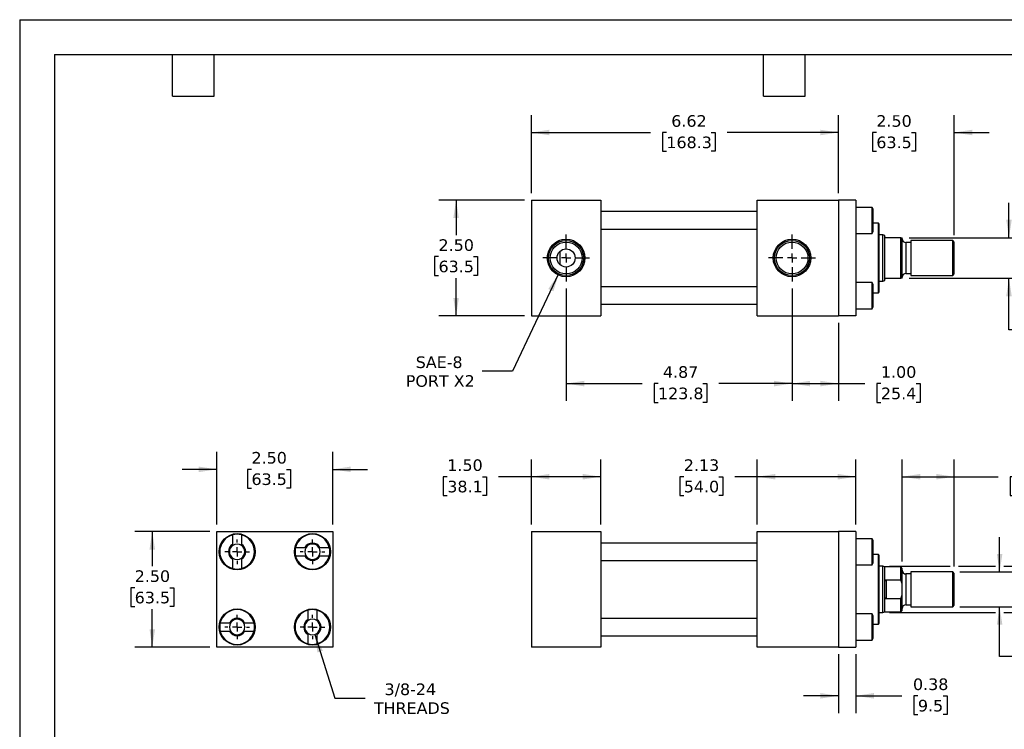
# Model space of a CAD drawing. Header units: inches. Extents: x 0 to 33, y 0 to 25.5.
# Tile 2 of 3: x 0 to 21.2, y 10.2 to 25.5. Entities that reach past the tile are written whole.
import ezdxf

# ---------------------------------------------------------------- set-up
doc = ezdxf.new("R2010")
doc.units = ezdxf.units.IN
doc.header["$LTSCALE"] = 3
doc.header["$MEASUREMENT"] = 0
doc.linetypes.add('SLD-Center', pattern=[0.75, 0.6, -0.05, 0.05, -0.05])
doc.linetypes.add('SLD-Solid', pattern=[0])
doc.layers.add('CENTER', color=40, linetype='SLD-Center')
doc.layers.add('DIMENSIONS', color=140, linetype='SLD-Solid', lineweight=25)
doc.layers.add('TEXT', color=140, linetype='SLD-Solid', lineweight=25)
doc.styles.add('SLDTEXTSTYLE0', font='VERDANA.TTF')
doc.dimstyles.new('SLDDIMSTYLE0', dxfattribs={"dimtxt": 0.254883, "dimasz": 0.39, "dimexe": 0, "dimexo": 0.0625, "dimgap": 0.063721, "dimtad": 0, "dimtih": 1, "dimtoh": 1, "dimrnd": 1e-09, "dimzin": 4, "dimdsep": 46, "dimtxsty": 'SLDTEXTSTYLE0', "dimsah": 1, "dimcen": 0.09, "dimadec": 0, "dimazin": 1, "dimtfac": 1, "dimtofl": 0, "dimtmove": 0, "dimatfit": 3, "dimfxl": 0, "dimfrac": 2, "dimtolj": 1, "dimtzin": 12, "dimarcsym": 0})
doc.dimstyles.new('SLDDIMSTYLE1', dxfattribs={"dimtxt": 0.254883, "dimasz": 0.39, "dimexe": 0, "dimexo": 0.0625, "dimgap": 0.063721, "dimtad": 0, "dimtih": 1, "dimtoh": 1, "dimrnd": 1e-09, "dimzin": 12, "dimdsep": 46, "dimtxsty": 'SLDTEXTSTYLE0', "dimsah": 1, "dimcen": 0.09, "dimadec": 0, "dimazin": 3, "dimtfac": 1, "dimtofl": 0, "dimtmove": 0, "dimatfit": 3, "dimfxl": 0, "dimfrac": 2, "dimtolj": 1, "dimtzin": 12, "dimarcsym": 0})
doc.dimstyles.new('SLDDIMSTYLE2', dxfattribs={"dimtxt": 0.254883, "dimasz": 0.39, "dimexe": 0, "dimexo": 0.0625, "dimgap": 0.063721, "dimtad": 0, "dimtih": 1, "dimtoh": 1, "dimrnd": 1e-09, "dimzin": 12, "dimdsep": 46, "dimtxsty": 'SLDTEXTSTYLE0', "dimsah": 1, "dimcen": 0.09, "dimadec": 0, "dimazin": 3, "dimtfac": 1, "dimtmove": 0, "dimatfit": 0, "dimfxl": 0, "dimfrac": 2, "dimtolj": 1, "dimtzin": 12, "dimarcsym": 0})
doc.dimstyles.new('SLDDIMSTYLE3', dxfattribs={"dimtxt": 0.254883, "dimasz": 0.39, "dimexe": 0, "dimexo": 0.0625, "dimgap": 0.063721, "dimtad": 0, "dimtih": 1, "dimtoh": 1, "dimrnd": 1e-09, "dimdsep": 46, "dimtxsty": 'SLDTEXTSTYLE0', "dimsah": 1, "dimcen": 0.09, "dimadec": 0, "dimazin": 2, "dimtfac": 1, "dimtmove": 0, "dimatfit": 0, "dimfxl": 0, "dimfrac": 2, "dimtolj": 1, "dimtzin": 12, "dimarcsym": 0})
doc.dimstyles.new('SLDDIMSTYLE4', dxfattribs={"dimtxt": 0.254883, "dimasz": 0.39, "dimexe": 0, "dimexo": 0.0625, "dimgap": 0.063721, "dimtad": 0, "dimtih": 1, "dimtoh": 1, "dimrnd": 1e-09, "dimzin": 4, "dimdsep": 46, "dimtxsty": 'SLDTEXTSTYLE0', "dimsah": 1, "dimcen": 0.09, "dimadec": 0, "dimazin": 1, "dimtfac": 1, "dimtmove": 0, "dimatfit": 0, "dimfxl": 0, "dimfrac": 2, "dimtolj": 1, "dimtzin": 12, "dimarcsym": 0})
doc.dimstyles.new('SLDDIMSTYLE5', dxfattribs={"dimtxt": 0.254883, "dimasz": 0.39, "dimexe": 0, "dimexo": 0.0625, "dimgap": 0.063721, "dimtad": 0, "dimtih": 1, "dimtoh": 1, "dimrnd": 1e-09, "dimzin": 12, "dimdsep": 46, "dimtxsty": 'SLDTEXTSTYLE0', "dimsah": 1, "dimcen": 0, "dimadec": 0, "dimazin": 3, "dimtfac": 1, "dimtofl": 0, "dimtmove": 0, "dimatfit": 3, "dimfxl": 0, "dimfrac": 2, "dimtolj": 1, "dimtzin": 12, "dimarcsym": 0})
doc.dimstyles.new('SLDDIMSTYLE6', dxfattribs={"dimtxt": 0.254883, "dimasz": 0.39, "dimexe": 0, "dimexo": 0.0625, "dimgap": 0.063721, "dimtad": 0, "dimtih": 1, "dimtoh": 1, "dimrnd": 1e-09, "dimzin": 12, "dimdsep": 46, "dimtxsty": 'SLDTEXTSTYLE0', "dimsah": 1, "dimcen": 0, "dimadec": 0, "dimazin": 3, "dimtfac": 1, "dimtofl": 0, "dimtmove": 0, "dimatfit": 3, "dimfxl": 0, "dimfrac": 2, "dimtolj": 1, "dimtzin": 12, "dimarcsym": 0})

# ---------------------------------------------------------------- blocks, each defined once
blk = doc.blocks.new('_D')
at = {"layer": 'DIMENSIONS'}
for p, q in [((11.041, 14.607), (11.041, 16.013)), ((12.541, 14.607), (12.541, 16.013)), ((9.227, 15.638), (9.141, 15.638)), ((9.141, 15.638), (9.141, 15.233)), ((9.984, 15.638), (10.07, 15.638)), ((10.07, 15.638), (10.07, 15.233)), ((11.041, 15.638), (10.329, 15.638)), ((12.541, 15.638), (11.041, 15.638)), ((9.141, 15.233), (9.227, 15.233)), ((10.07, 15.233), (9.984, 15.233))]:
    blk.add_line(p, q, dxfattribs=at)
for points in [[(11.041, 15.638), (11.431, 15.578), (11.431, 15.698)], [(12.541, 15.638), (12.151, 15.698), (12.151, 15.578)]]:
    blk.add_solid(points, dxfattribs=at)
at = {"layer": 'DIMENSIONS', "char_height": 0.25, "attachment_point": 1, "style": 'SLDTEXTSTYLE0'}
for s, insert in [('1.50', (9.227, 16.013)), ('38.1', (9.227, 15.551))]:
    blk.add_mtext(s, dxfattribs=dict(at, insert=insert))
blk = doc.blocks.new('_D_1')
at = {"layer": 'DIMENSIONS'}
for p, q in [((15.916, 14.607), (15.916, 16.013)), ((18.041, 14.607), (18.041, 16.013)), ((14.33, 15.638), (14.244, 15.638)), ((14.244, 15.638), (14.244, 15.233)), ((15.087, 15.638), (15.173, 15.638)), ((15.173, 15.638), (15.173, 15.233)), ((15.916, 15.638), (15.432, 15.638)), ((18.041, 15.638), (15.916, 15.638)), ((14.244, 15.233), (14.33, 15.233)), ((15.173, 15.233), (15.087, 15.233))]:
    blk.add_line(p, q, dxfattribs=at)
for points in [[(15.916, 15.638), (16.306, 15.578), (16.306, 15.698)], [(18.041, 15.638), (17.651, 15.698), (17.651, 15.578)]]:
    blk.add_solid(points, dxfattribs=at)
at = {"layer": 'DIMENSIONS', "char_height": 0.25, "attachment_point": 1, "style": 'SLDTEXTSTYLE0'}
for s, insert in [('2.13', (14.33, 16.013)), ('54.0', (14.33, 15.551))]:
    blk.add_mtext(s, dxfattribs=dict(at, insert=insert))
blk = doc.blocks.new('_D_2')
at = {"layer": 'DIMENSIONS'}
for p, q in [((19.041, 13.81), (19.041, 16.013)), ((20.166, 13.701), (20.166, 16.013)), ((19.041, 15.638), (20.166, 15.638)), ((20.166, 15.638), (21.11, 15.638)), ((21.456, 15.638), (21.37, 15.638)), ((21.37, 15.638), (21.37, 15.233)), ((22.213, 15.638), (22.299, 15.638)), ((22.299, 15.638), (22.299, 15.233)), ((21.37, 15.233), (21.456, 15.233)), ((22.299, 15.233), (22.213, 15.233))]:
    blk.add_line(p, q, dxfattribs=at)
for points in [[(19.041, 15.638), (19.431, 15.578), (19.431, 15.698)], [(20.166, 15.638), (19.776, 15.698), (19.776, 15.578)]]:
    blk.add_solid(points, dxfattribs=at)
at = {"layer": 'DIMENSIONS', "char_height": 0.25, "attachment_point": 1, "style": 'SLDTEXTSTYLE0'}
for s, insert in [('1.13', (21.456, 16.013)), ('28.6', (21.456, 15.551))]:
    blk.add_mtext(s, dxfattribs=dict(at, insert=insert))
blk = doc.blocks.new('_D_3')
at = {"layer": 'DIMENSIONS'}
for p, q in [((21.145, 13.582), (21.145, 14.332)), ((20.285, 13.582), (21.52, 13.582)), ((20.285, 12.832), (21.52, 12.832)), ((21.145, 11.761), (21.145, 12.832)), ((21.895, 11.761), (21.145, 11.761))]:
    blk.add_line(p, q, dxfattribs=at)
for points in [[(21.145, 13.582), (21.205, 13.972), (21.085, 13.972)], [(21.145, 12.832), (21.085, 12.442), (21.205, 12.442)]]:
    blk.add_solid(points, dxfattribs=at)
at = {"layer": 'DIMENSIONS', "char_height": 0.25, "attachment_point": 1, "style": 'SLDTEXTSTYLE0'}
for s, insert in [('3/4-16', (22.182, 12.078)), ('THREAD', (22.066, 11.673))]:
    blk.add_mtext(s, dxfattribs=dict(at, insert=insert))
blk = doc.blocks.new('_D_4')
at = {"layer": 'DIMENSIONS'}
for p, q in [((23.215, 14.402), (22.465, 14.402)), ((22.465, 14.402), (22.465, 13.707)), ((23.578, 14.402), (23.493, 14.402)), ((23.493, 14.402), (23.493, 13.997)), ((24.336, 14.402), (24.421, 14.402)), ((24.421, 14.402), (24.421, 13.997)), ((23.493, 13.997), (23.578, 13.997)), ((24.421, 13.997), (24.336, 13.997)), ((18.772, 13.707), (20.076, 13.707)), ((20.256, 13.707), (21.055, 13.707)), ((21.235, 13.707), (22.84, 13.707)), ((22.465, 13.707), (22.465, 12.707)), ((18.772, 12.707), (21.055, 12.707)), ((21.235, 12.707), (22.84, 12.707))]:
    blk.add_line(p, q, dxfattribs=at)
for points in [[(22.465, 13.707), (22.405, 13.317), (22.525, 13.317)], [(22.465, 12.707), (22.525, 13.097), (22.405, 13.097)]]:
    blk.add_solid(points, dxfattribs=at)
at = {"layer": 'DIMENSIONS', "char_height": 0.25, "attachment_point": 1, "style": 'SLDTEXTSTYLE0'}
for s, insert in [('%%c', (23.386, 14.776)), ('1.00', (23.771, 14.776)), ('25.4', (23.578, 14.314))]:
    blk.add_mtext(s, dxfattribs=dict(at, insert=insert))
blk = doc.blocks.new('_D_5')
at = {"layer": 'DIMENSIONS'}
for p, q in [((17.666, 11.807), (17.666, 10.535)), ((18.041, 11.807), (18.041, 10.535)), ((17.666, 10.91), (16.916, 10.91)), ((18.041, 10.91), (19.036, 10.91)), ((19.382, 10.91), (19.296, 10.91)), ((19.296, 10.91), (19.296, 10.505)), ((19.927, 10.91), (20.013, 10.91)), ((20.013, 10.91), (20.013, 10.505)), ((19.296, 10.505), (19.382, 10.505)), ((20.013, 10.505), (19.927, 10.505))]:
    blk.add_line(p, q, dxfattribs=at)
for points in [[(17.666, 10.91), (17.276, 10.97), (17.276, 10.85)], [(18.041, 10.91), (18.431, 10.85), (18.431, 10.97)]]:
    blk.add_solid(points, dxfattribs=at)
at = {"layer": 'DIMENSIONS', "char_height": 0.25, "attachment_point": 1, "style": 'SLDTEXTSTYLE0'}
for s, insert in [('0.38', (19.276, 11.285)), ('9.5', (19.382, 10.823))]:
    blk.add_mtext(s, dxfattribs=dict(at, insert=insert))
blk = doc.blocks.new('_D_8')
at = {"layer": 'DIMENSIONS'}
for p, q in [((10.891, 21.608), (9.042, 21.608)), ((9.417, 21.608), (9.417, 20.849)), ((9.038, 20.387), (8.953, 20.387)), ((8.953, 20.387), (8.953, 19.982)), ((9.796, 20.387), (9.881, 20.387)), ((9.881, 20.387), (9.881, 19.982)), ((8.953, 19.982), (9.038, 19.982)), ((9.881, 19.982), (9.796, 19.982)), ((9.417, 19.108), (9.417, 19.925)), ((10.891, 19.108), (9.042, 19.108))]:
    blk.add_line(p, q, dxfattribs=at)
for points in [[(9.417, 21.608), (9.357, 21.218), (9.477, 21.218)], [(9.417, 19.108), (9.477, 19.498), (9.357, 19.498)]]:
    blk.add_solid(points, dxfattribs=at)
at = {"layer": 'DIMENSIONS', "char_height": 0.25, "attachment_point": 1, "style": 'SLDTEXTSTYLE0'}
for s, insert in [('2.50', (9.038, 20.762)), ('63.5', (9.038, 20.3))]:
    blk.add_mtext(s, dxfattribs=dict(at, insert=insert))
blk = doc.blocks.new('_D_9')
at = {"layer": 'DIMENSIONS'}
for p, q in [((11.041, 21.758), (11.041, 23.441)), ((17.666, 21.758), (17.666, 23.441)), ((11.041, 23.066), (13.609, 23.066)), ((13.954, 23.066), (13.869, 23.066)), ((13.869, 23.066), (13.869, 22.661)), ((14.924, 23.066), (15.009, 23.066)), ((15.009, 23.066), (15.009, 22.661)), ((17.666, 23.066), (15.269, 23.066)), ((13.869, 22.661), (13.954, 22.661)), ((15.009, 22.661), (14.924, 22.661))]:
    blk.add_line(p, q, dxfattribs=at)
for points in [[(11.041, 23.066), (11.431, 23.006), (11.431, 23.126)], [(17.666, 23.066), (17.276, 23.126), (17.276, 23.006)]]:
    blk.add_solid(points, dxfattribs=at)
at = {"layer": 'DIMENSIONS', "char_height": 0.25, "attachment_point": 1, "style": 'SLDTEXTSTYLE0'}
for s, insert in [('6.62', (14.06, 23.44)), ('168.3', (13.954, 22.978))]:
    blk.add_mtext(s, dxfattribs=dict(at, insert=insert))
blk = doc.blocks.new('_D_10')
at = {"layer": 'DIMENSIONS'}
for p, q in [((17.666, 21.758), (17.666, 23.441)), ((20.166, 20.852), (20.166, 23.441)), ((17.666, 23.066), (16.916, 23.066)), ((18.485, 23.066), (18.399, 23.066)), ((18.399, 23.066), (18.399, 22.661)), ((19.242, 23.066), (19.328, 23.066)), ((19.328, 23.066), (19.328, 22.661)), ((20.166, 23.066), (20.916, 23.066)), ((18.399, 22.661), (18.485, 22.661)), ((19.328, 22.661), (19.242, 22.661))]:
    blk.add_line(p, q, dxfattribs=at)
for points in [[(17.666, 23.066), (17.276, 23.126), (17.276, 23.006)], [(20.166, 23.066), (20.556, 23.006), (20.556, 23.126)]]:
    blk.add_solid(points, dxfattribs=at)
at = {"layer": 'DIMENSIONS', "char_height": 0.25, "attachment_point": 1, "style": 'SLDTEXTSTYLE0'}
for s, insert in [('2.50', (18.485, 23.44)), ('63.5', (18.485, 22.978))]:
    blk.add_mtext(s, dxfattribs=dict(at, insert=insert))
blk = doc.blocks.new('_D_11')
at = {"layer": 'DIMENSIONS'}
for p, q in [((21.347, 20.795), (21.347, 21.545)), ((19.191, 20.795), (21.722, 20.795)), ((19.191, 19.92), (21.722, 19.92)), ((21.347, 18.807), (21.347, 19.92)), ((22.44, 19.045), (22.354, 19.045)), ((22.354, 19.045), (22.354, 18.64)), ((23.197, 19.045), (23.283, 19.045)), ((23.283, 19.045), (23.283, 18.64)), ((22.097, 18.807), (21.347, 18.807)), ((22.354, 18.64), (22.44, 18.64)), ((23.283, 18.64), (23.197, 18.64))]:
    blk.add_line(p, q, dxfattribs=at)
for points in [[(21.347, 20.795), (21.407, 21.185), (21.287, 21.185)], [(21.347, 19.92), (21.287, 19.53), (21.407, 19.53)]]:
    blk.add_solid(points, dxfattribs=at)
at = {"layer": 'DIMENSIONS', "char_height": 0.25, "attachment_point": 1, "style": 'SLDTEXTSTYLE0'}
for s, insert in [('0.88', (22.44, 19.42)), ('22.2', (22.44, 18.957)), ('FLATS', (22.299, 18.495))]:
    blk.add_mtext(s, dxfattribs=dict(at, insert=insert))
blk = doc.blocks.new('_D_12')
at = {"layer": 'DIMENSIONS'}
for p, q in [((16.666, 19.702), (16.666, 17.273)), ((17.666, 18.958), (17.666, 17.273)), ((16.666, 17.648), (17.666, 17.648)), ((17.666, 17.648), (18.239, 17.648)), ((18.584, 17.648), (18.499, 17.648)), ((18.499, 17.648), (18.499, 17.243)), ((19.342, 17.648), (19.427, 17.648)), ((19.427, 17.648), (19.427, 17.243)), ((18.499, 17.243), (18.584, 17.243)), ((19.427, 17.243), (19.342, 17.243))]:
    blk.add_line(p, q, dxfattribs=at)
for points in [[(16.666, 17.648), (17.056, 17.588), (17.056, 17.708)], [(17.666, 17.648), (17.276, 17.708), (17.276, 17.588)]]:
    blk.add_solid(points, dxfattribs=at)
at = {"layer": 'DIMENSIONS', "char_height": 0.25, "attachment_point": 1, "style": 'SLDTEXTSTYLE0'}
for s, insert in [('1.00', (18.584, 18.023)), ('25.4', (18.584, 17.561))]:
    blk.add_mtext(s, dxfattribs=dict(at, insert=insert))
blk = doc.blocks.new('_D_13')
at = {"layer": 'DIMENSIONS'}
for p, q in [((11.791, 19.702), (11.791, 17.273)), ((16.666, 19.702), (16.666, 17.273)), ((11.791, 17.648), (13.429, 17.648)), ((13.774, 17.648), (13.688, 17.648)), ((13.688, 17.648), (13.688, 17.243)), ((14.743, 17.648), (14.829, 17.648)), ((14.829, 17.648), (14.829, 17.243)), ((16.666, 17.648), (15.089, 17.648)), ((13.688, 17.243), (13.774, 17.243)), ((14.829, 17.243), (14.743, 17.243))]:
    blk.add_line(p, q, dxfattribs=at)
for points in [[(11.791, 17.648), (12.181, 17.588), (12.181, 17.708)], [(16.666, 17.648), (16.276, 17.708), (16.276, 17.588)]]:
    blk.add_solid(points, dxfattribs=at)
at = {"layer": 'DIMENSIONS', "char_height": 0.25, "attachment_point": 1, "style": 'SLDTEXTSTYLE0'}
for s, insert in [('4.87', (13.88, 18.023)), ('123.8', (13.774, 17.561))]:
    blk.add_mtext(s, dxfattribs=dict(at, insert=insert))
blk = doc.blocks.new('_D_14')
at = {"layer": 'DIMENSIONS'}
for p, q in [((11.629, 20.016), (10.634, 17.917)), ((10.634, 17.917), (9.977, 17.917))]:
    blk.add_line(p, q, dxfattribs=at)
blk.add_solid([(11.629, 20.016), (11.407, 19.689), (11.516, 19.638)], dxfattribs=at)
at = {"layer": 'DIMENSIONS', "char_height": 0.25, "attachment_point": 1, "style": 'SLDTEXTSTYLE0'}
for s, insert in [('SAE-8', (8.546, 18.234)), ('PORT X2', (8.332, 17.829))]:
    blk.add_mtext(s, dxfattribs=dict(at, insert=insert))
blk = doc.blocks.new('SW_CENTERMARKSYMBOL_0')
at = {"layer": 'CENTER', "color": 0}
for p, q in [((0, 0.2), (0, 0.5055)), ((-0.2, 0), (-0.5055, 0)), ((0, 0), (-0.1, 0)), ((0, 0), (0, 0.1)), ((0, 0), (0, -0.1)), ((0, 0), (0.1, 0)), ((0.2, 0), (0.5055, 0)), ((0, -0.2), (0, -0.5055))]:
    blk.add_line(p, q, dxfattribs=at)
blk = doc.blocks.new('SW_CENTERMARKSYMBOL_1')
at = {"layer": 'CENTER', "color": 0}
for p, q in [((0, 0.2), (0, 0.5055)), ((-0.2, 0), (-0.5055, 0)), ((0, 0), (-0.1, 0)), ((0, 0), (0, 0.1)), ((0, 0), (0, -0.1)), ((0, 0), (0.1, 0)), ((0.2, 0), (0.5055, 0)), ((0, -0.2), (0, -0.5055))]:
    blk.add_line(p, q, dxfattribs=at)
blk = doc.blocks.new('_D_15')
at = {"layer": 'DIMENSIONS'}
for p, q in [((4.254, 14.607), (4.254, 16.172)), ((6.754, 14.607), (6.754, 16.172)), ((4.254, 15.797), (3.504, 15.797)), ((5.002, 15.797), (4.916, 15.797)), ((4.916, 15.797), (4.916, 15.392)), ((5.759, 15.797), (5.845, 15.797)), ((5.845, 15.797), (5.845, 15.392)), ((6.754, 15.797), (7.504, 15.797)), ((4.916, 15.392), (5.002, 15.392)), ((5.845, 15.392), (5.759, 15.392))]:
    blk.add_line(p, q, dxfattribs=at)
for points in [[(4.254, 15.797), (3.864, 15.857), (3.864, 15.737)], [(6.754, 15.797), (7.144, 15.737), (7.144, 15.857)]]:
    blk.add_solid(points, dxfattribs=at)
at = {"layer": 'DIMENSIONS', "char_height": 0.25, "attachment_point": 1, "style": 'SLDTEXTSTYLE0'}
for s, insert in [('2.50', (5.002, 16.172)), ('63.5', (5.002, 15.71))]:
    blk.add_mtext(s, dxfattribs=dict(at, insert=insert))
blk = doc.blocks.new('_D_16')
at = {"layer": 'DIMENSIONS'}
for p, q in [((4.104, 14.457), (2.486, 14.457)), ((2.861, 14.457), (2.861, 13.705)), ((2.482, 13.243), (2.396, 13.243)), ((2.396, 13.243), (2.396, 12.838)), ((3.239, 13.243), (3.325, 13.243)), ((3.325, 13.243), (3.325, 12.838)), ((2.396, 12.838), (2.482, 12.838)), ((2.861, 11.957), (2.861, 12.781)), ((3.325, 12.838), (3.239, 12.838)), ((4.104, 11.957), (2.486, 11.957))]:
    blk.add_line(p, q, dxfattribs=at)
for points in [[(2.861, 14.457), (2.801, 14.067), (2.921, 14.067)], [(2.861, 11.957), (2.921, 12.347), (2.801, 12.347)]]:
    blk.add_solid(points, dxfattribs=at)
at = {"layer": 'DIMENSIONS', "char_height": 0.25, "attachment_point": 1, "style": 'SLDTEXTSTYLE0'}
for s, insert in [('2.50', (2.482, 13.618)), ('63.5', (2.482, 13.156))]:
    blk.add_mtext(s, dxfattribs=dict(at, insert=insert))
blk = doc.blocks.new('_D_17')
at = {"layer": 'DIMENSIONS'}
for p, q in [((6.366, 12.236), (6.799, 10.858)), ((6.799, 10.858), (7.456, 10.858))]:
    blk.add_line(p, q, dxfattribs=at)
blk.add_solid([(6.366, 12.236), (6.426, 11.846), (6.541, 11.882)], dxfattribs=at)
at = {"layer": 'DIMENSIONS', "char_height": 0.25, "attachment_point": 1, "style": 'SLDTEXTSTYLE0'}
for s, insert in [('3/8-24', (7.873, 11.176)), ('THREADS', (7.643, 10.77))]:
    blk.add_mtext(s, dxfattribs=dict(at, insert=insert))
blk = doc.blocks.new('SW_CENTERMARKSYMBOL_2')
at = {"layer": 'CENTER', "color": 0}
for p, q in [((0, 0.2), (0, 0.266)), ((-0.2, 0), (-0.266, 0)), ((0, 0), (-0.1, 0)), ((0, 0), (0, 0.1)), ((0, 0), (0, -0.1)), ((0, 0), (0.1, 0)), ((0.2, 0), (0.266, 0)), ((0, -0.2), (0, -0.266))]:
    blk.add_line(p, q, dxfattribs=at)
blk = doc.blocks.new('SW_CENTERMARKSYMBOL_3')
at = {"layer": 'CENTER', "color": 0}
for p, q in [((0, 0.2), (0, 0.266)), ((-0.2, 0), (-0.266, 0)), ((0, 0), (-0.1, 0)), ((0, 0), (0, 0.1)), ((0, 0), (0, -0.1)), ((0, 0), (0.1, 0)), ((0.2, 0), (0.266, 0)), ((0, -0.2), (0, -0.266))]:
    blk.add_line(p, q, dxfattribs=at)
blk = doc.blocks.new('SW_CENTERMARKSYMBOL_4')
at = {"layer": 'CENTER', "color": 0}
for p, q in [((0, 0.2), (0, 0.266)), ((-0.2, 0), (-0.266, 0)), ((0, 0), (-0.1, 0)), ((0, 0), (0, 0.1)), ((0, 0), (0, -0.1)), ((0, 0), (0.1, 0)), ((0.2, 0), (0.266, 0)), ((0, -0.2), (0, -0.266))]:
    blk.add_line(p, q, dxfattribs=at)
blk = doc.blocks.new('SW_CENTERMARKSYMBOL_5')
at = {"layer": 'CENTER', "color": 0}
for p, q in [((0, 0.2), (0, 0.266)), ((-0.2, 0), (-0.266, 0)), ((0, 0), (-0.1, 0)), ((0, 0), (0, 0.1)), ((0, 0), (0, -0.1)), ((0, 0), (0.1, 0)), ((0.2, 0), (0.266, 0)), ((0, -0.2), (0, -0.266))]:
    blk.add_line(p, q, dxfattribs=at)

msp = doc.modelspace()

# ---------------------------------------------------------------- linework, layer by layer
at = {"color": 7, "linetype": 'SLD-Solid'}
for q in [(0, 0), (33, 25.5)]:
    msp.add_line((0, 25.5), q, dxfattribs=at)
for p, q in [((11.041, 21.608), (11.041, 19.108)), ((11.041, 21.608), (12.541, 21.608)), ((12.541, 21.608), (12.541, 19.108)), ((15.916, 19.108), (15.916, 21.608)), ((15.916, 21.608), (17.666, 21.608)), ((17.666, 21.608), (17.666, 19.108)), ((18.041, 21.608), (17.666, 21.608)), ((18.041, 21.608), (18.041, 19.108)), ((15.916, 21.358), (12.541, 21.358)), ((18.393, 21.451), (18.041, 21.451)), ((18.416, 21.411), (18.393, 21.451)), ((18.393, 20.889), (18.393, 21.451)), ((18.416, 20.929), (18.416, 21.411)), ((18.528, 21.107), (18.416, 21.107)), ((18.548, 21.087), (18.528, 21.107)), ((18.528, 19.608), (18.528, 21.107)), ((18.548, 20.358), (18.548, 21.087)), ((12.541, 20.983), (15.916, 20.983)), ((18.041, 20.889), (18.393, 20.889)), ((18.393, 20.889), (18.416, 20.929)), ((18.622, 20.858), (18.548, 20.858)), ((18.666, 20.842), (18.622, 20.858)), ((18.622, 19.858), (18.622, 20.858)), ((18.666, 20.827), (18.666, 20.842)), ((18.666, 19.889), (18.666, 20.827)), ((19.01, 20.795), (18.697, 20.795)), ((19.01, 19.92), (19.01, 20.795)), ((19.041, 19.92), (19.041, 20.795)), ((19.229, 20.69), (19.121, 20.69)), ((19.121, 20.69), (19.121, 20.026)), ((20.135, 20.733), (19.229, 20.733)), ((19.229, 20.733), (19.229, 19.983)), ((20.166, 20.702), (20.135, 20.733)), ((20.135, 19.983), (20.135, 20.733)), ((20.166, 20.014), (20.166, 20.702)), ((11.666, 20.208), (11.666, 20.508)), ((18.548, 19.628), (18.548, 20.358)), ((19.121, 20.026), (19.229, 20.026)), ((19.229, 19.983), (20.135, 19.983)), ((20.135, 19.983), (20.166, 20.014)), ((18.393, 19.826), (18.041, 19.826)), ((18.416, 19.786), (18.393, 19.826)), ((18.393, 19.264), (18.393, 19.826)), ((18.416, 19.545), (18.416, 19.786)), ((18.548, 19.858), (18.622, 19.858)), ((18.622, 19.858), (18.666, 19.874)), ((18.666, 19.874), (18.666, 19.889)), ((18.697, 19.92), (19.01, 19.92)), ((15.916, 19.733), (12.541, 19.733)), ((18.416, 19.608), (18.528, 19.608)), ((18.528, 19.608), (18.548, 19.628)), ((12.541, 19.358), (15.916, 19.358)), ((18.416, 19.304), (18.416, 19.545)), ((18.041, 19.264), (18.393, 19.264)), ((18.393, 19.264), (18.416, 19.304)), ((11.041, 19.108), (12.541, 19.108)), ((15.916, 19.108), (17.666, 19.108)), ((18.041, 19.108), (17.666, 19.108)), ((4.254, 14.457), (6.754, 14.457)), ((4.254, 11.957), (4.254, 14.457)), ((6.754, 14.457), (6.754, 11.957)), ((11.041, 14.457), (11.041, 11.957)), ((11.041, 14.457), (12.541, 14.457)), ((12.541, 14.457), (12.541, 11.957)), ((15.916, 11.957), (15.916, 14.457)), ((15.916, 14.457), (17.666, 14.457)), ((17.666, 14.457), (17.666, 11.957)), ((18.041, 14.457), (17.666, 14.457)), ((18.041, 14.457), (18.041, 11.957)), ((4.598, 14.182), (4.598, 14.383)), ((4.785, 14.383), (4.785, 14.182)), ((18.393, 14.301), (18.041, 14.301)), ((18.416, 14.261), (18.393, 14.301)), ((18.393, 13.739), (18.393, 14.301)), ((18.416, 13.779), (18.416, 14.261)), ((5.954, 14.113), (6.154, 14.113)), ((6.479, 14.113), (6.68, 14.113)), ((15.916, 14.207), (12.541, 14.207)), ((4.598, 13.657), (4.598, 13.857)), ((4.785, 13.857), (4.785, 13.657)), ((6.154, 13.926), (5.954, 13.926)), ((6.68, 13.926), (6.479, 13.926)), ((12.541, 13.832), (15.916, 13.832)), ((18.528, 13.957), (18.416, 13.957)), ((18.548, 13.937), (18.528, 13.957)), ((18.528, 12.458), (18.528, 13.957)), ((18.548, 12.478), (18.548, 13.937)), ((18.041, 13.739), (18.393, 13.739)), ((18.393, 13.739), (18.416, 13.779)), ((18.622, 13.707), (18.548, 13.707)), ((18.666, 13.691), (18.622, 13.707)), ((18.622, 13.207), (18.622, 13.707)), ((19.01, 13.691), (18.666, 13.691)), ((18.666, 13.328), (18.666, 13.691)), ((19.041, 13.66), (19.01, 13.691)), ((19.01, 13.414), (19.01, 13.691)), ((19.041, 13.324), (19.041, 13.66)), ((18.697, 13.414), (18.697, 13)), ((18.697, 13.414), (19.01, 13.414)), ((19.229, 13.539), (19.121, 13.539)), ((19.121, 13.539), (19.121, 13.207)), ((20.135, 13.582), (19.229, 13.582)), ((19.229, 13.582), (19.229, 13.207)), ((20.166, 13.551), (20.135, 13.582)), ((20.135, 13.207), (20.135, 13.582)), ((20.166, 13.207), (20.166, 13.551)), ((18.622, 12.707), (18.622, 13.207)), ((18.666, 13.087), (18.666, 13.328)), ((19.041, 13.091), (19.041, 13.324)), ((19.121, 13.207), (19.121, 12.875)), ((19.229, 13.207), (19.229, 12.832)), ((20.135, 12.832), (20.135, 13.207)), ((20.166, 12.863), (20.166, 13.207)), ((18.666, 12.723), (18.666, 13.087)), ((19.01, 13), (18.697, 13)), ((19.01, 12.723), (19.01, 13)), ((19.041, 12.754), (19.041, 13.091)), ((6.223, 12.557), (6.223, 12.758)), ((6.41, 12.758), (6.41, 12.557)), ((19.01, 12.723), (19.041, 12.754)), ((19.121, 12.875), (19.229, 12.875)), ((19.229, 12.832), (20.135, 12.832)), ((20.135, 12.832), (20.166, 12.863)), ((15.916, 12.582), (12.541, 12.582)), ((18.393, 12.676), (18.041, 12.676)), ((18.416, 12.636), (18.393, 12.676)), ((18.393, 12.114), (18.393, 12.676)), ((18.416, 12.395), (18.416, 12.636)), ((18.548, 12.707), (18.622, 12.707)), ((18.622, 12.707), (18.666, 12.723)), ((18.666, 12.723), (19.01, 12.723)), ((4.329, 12.488), (4.529, 12.488)), ((4.854, 12.488), (5.055, 12.488)), ((18.416, 12.458), (18.528, 12.458)), ((18.416, 12.154), (18.416, 12.395)), ((18.528, 12.458), (18.548, 12.478)), ((4.529, 12.301), (4.329, 12.301)), ((5.055, 12.301), (4.854, 12.301)), ((6.223, 12.032), (6.223, 12.232)), ((6.41, 12.232), (6.41, 12.032)), ((12.541, 12.207), (15.916, 12.207)), ((18.041, 12.114), (18.393, 12.114)), ((18.393, 12.114), (18.416, 12.154)), ((6.754, 11.957), (4.254, 11.957)), ((12.541, 11.957), (11.041, 11.957)), ((17.666, 11.957), (15.916, 11.957)), ((17.666, 11.957), (18.041, 11.957))]:
    msp.add_line(p, q)
for centre, radius in [((11.791, 20.358), 0.406), ((11.791, 20.358), 0.379), ((11.791, 20.358), 0.344), ((16.666, 20.358), 0.406), ((16.666, 20.358), 0.379), ((16.666, 20.358), 0.344), ((11.791, 20.358), 0.195), ((4.692, 14.02), 0.39), ((6.317, 14.02), 0.39), ((4.692, 12.395), 0.39), ((6.317, 12.395), 0.39)]:
    msp.add_circle(centre, radius)
for centre, radius, start, end in [((19.121, 20.77), 0.08, 180, 270), ((19.121, 19.946), 0.08, 90, 180), ((4.692, 14.02), 0.375, 104.4775, 255.5225), ((4.692, 14.02), 0.375, 75.5225, 104.4775), ((4.692, 14.02), 0.375, 284.4775, 75.5225), ((6.317, 14.02), 0.375, 14.4775, 165.5225), ((4.692, 14.02), 0.187, 120, 240), ((4.692, 14.02), 0.166, 124.3856, 235.6144), ((4.692, 14.02), 0.166, 55.6144, 124.3856), ((4.692, 14.02), 0.187, 300, 60), ((4.692, 14.02), 0.166, 304.3856, 55.6144), ((6.317, 14.02), 0.375, 165.5225, 194.4775), ((6.317, 14.02), 0.166, 145.6144, 214.3856), ((6.317, 14.02), 0.187, 30, 150), ((6.317, 14.02), 0.166, 34.3856, 145.6144), ((6.317, 14.02), 0.166, 325.6144, 34.3856), ((6.317, 14.02), 0.375, 345.5225, 14.4775), ((4.692, 14.02), 0.166, 235.6144, 304.3856), ((6.317, 14.02), 0.375, 194.4775, 345.5225), ((6.317, 14.02), 0.187, 210, 330), ((6.317, 14.02), 0.166, 214.3856, 325.6144), ((4.692, 14.02), 0.375, 255.5225, 284.4775), ((19.121, 13.619), 0.08, 180, 270), ((4.692, 12.395), 0.375, 14.4775, 165.5225), ((6.317, 12.395), 0.375, 104.4775, 255.5225), ((6.317, 12.395), 0.375, 75.5225, 104.4775), ((6.317, 12.395), 0.375, 284.4775, 75.5225), ((19.121, 12.795), 0.08, 90, 180), ((4.692, 12.395), 0.187, 30, 150), ((4.692, 12.395), 0.166, 34.3856, 145.6144), ((6.317, 12.395), 0.187, 120, 240), ((6.317, 12.395), 0.166, 55.6144, 124.3856), ((6.317, 12.395), 0.187, 300, 60), ((4.692, 12.395), 0.375, 165.5225, 194.4775), ((4.692, 12.395), 0.166, 145.6144, 214.3856), ((4.692, 12.395), 0.166, 325.6144, 34.3856), ((4.692, 12.395), 0.375, 345.5225, 14.4775), ((6.317, 12.395), 0.166, 124.3856, 235.6144), ((6.317, 12.395), 0.166, 304.3856, 55.6144), ((4.692, 12.395), 0.375, 194.4775, 345.5225), ((4.692, 12.395), 0.187, 210, 330), ((4.692, 12.395), 0.166, 214.3856, 325.6144), ((6.317, 12.395), 0.166, 235.6144, 304.3856), ((6.317, 12.395), 0.375, 255.5225, 284.4775)]:
    msp.add_arc(centre, radius, start, end)
for points, knots in [([(18.697, 20.795), (18.693, 20.795), (18.689, 20.796), (18.683, 20.799), (18.68, 20.8), (18.674, 20.805), (18.672, 20.808), (18.668, 20.814), (18.667, 20.817), (18.666, 20.822), (18.666, 20.824), (18.666, 20.827)], [0, 0, 0, 0, 0.125, 0.125, 0.25, 0.25, 0.5, 0.5, 0.75, 0.75, 1, 1, 1, 1]), ([(18.666, 19.889), (18.666, 19.891), (18.666, 19.894), (18.667, 19.899), (18.668, 19.901), (18.672, 19.907), (18.674, 19.911), (18.68, 19.915), (18.682, 19.917), (18.689, 19.919), (18.693, 19.92), (18.697, 19.92)], [0, 0, 0, 0, 0.25, 0.25, 0.5, 0.5, 0.75, 0.75, 0.875, 0.875, 1, 1, 1, 1]), ([(18.666, 13.328), (18.666, 13.336), (18.666, 13.344), (18.667, 13.361), (18.668, 13.369), (18.672, 13.385), (18.674, 13.393), (18.68, 13.403), (18.682, 13.407), (18.689, 13.412), (18.693, 13.414), (18.697, 13.414)], [0, 0, 0, 0, 0.25, 0.25, 0.5, 0.5, 0.75, 0.75, 0.875, 0.875, 1, 1, 1, 1]), ([(18.697, 13), (18.693, 13), (18.689, 13.002), (18.683, 13.008), (18.68, 13.011), (18.674, 13.022), (18.672, 13.03), (18.668, 13.045), (18.667, 13.054), (18.666, 13.07), (18.666, 13.078), (18.666, 13.087)], [0, 0, 0, 0, 0.125, 0.125, 0.25, 0.25, 0.5, 0.5, 0.75, 0.75, 1, 1, 1, 1])]:
    msp.add_open_spline(points, degree=3, knots=knots)
for points in [[(19.01, 20.795), (19.022, 20.795), (19.033, 20.795), (19.041, 20.795)], [(19.041, 19.92), (19.033, 19.92), (19.022, 19.92), (19.01, 19.92)], [(4.598, 14.157), (4.598, 14.165), (4.598, 14.174), (4.598, 14.182)], [(4.785, 14.157), (4.785, 14.165), (4.785, 14.174), (4.785, 14.182)], [(6.18, 14.113), (6.171, 14.113), (6.163, 14.113), (6.154, 14.113)], [(6.454, 14.113), (6.462, 14.113), (6.471, 14.113), (6.479, 14.113)], [(4.598, 13.883), (4.598, 13.874), (4.598, 13.866), (4.598, 13.857)], [(4.785, 13.883), (4.785, 13.874), (4.785, 13.866), (4.785, 13.857)], [(6.18, 13.926), (6.171, 13.926), (6.163, 13.926), (6.154, 13.926)], [(6.454, 13.926), (6.462, 13.926), (6.471, 13.926), (6.479, 13.926)], [(19.041, 13.324), (19.033, 13.355), (19.022, 13.385), (19.01, 13.414)], [(19.01, 13), (19.022, 13.03), (19.033, 13.06), (19.041, 13.091)], [(6.223, 12.532), (6.223, 12.54), (6.223, 12.549), (6.223, 12.557)], [(6.41, 12.532), (6.41, 12.54), (6.41, 12.549), (6.41, 12.557)], [(4.555, 12.488), (4.546, 12.488), (4.538, 12.488), (4.529, 12.488)], [(4.829, 12.488), (4.837, 12.488), (4.846, 12.488), (4.854, 12.488)], [(4.555, 12.301), (4.546, 12.301), (4.538, 12.301), (4.529, 12.301)], [(4.829, 12.301), (4.837, 12.301), (4.846, 12.301), (4.854, 12.301)], [(6.223, 12.258), (6.223, 12.249), (6.223, 12.241), (6.223, 12.232)], [(6.41, 12.258), (6.41, 12.249), (6.41, 12.241), (6.41, 12.232)]]:
    msp.add_open_spline(points, degree=3)
at = {"layer": 'TEXT'}
for p, q in [((0.75, 24.75), (32.25, 24.75)), ((0.75, 24.75), (0.75, 0.75)), ((3.3, 23.85), (3.3, 24.75)), ((4.2, 23.85), (4.2, 24.75)), ((16.05, 23.85), (16.05, 24.75)), ((16.95, 23.85), (16.95, 24.75)), ((3.3, 23.85), (4.2, 23.85)), ((16.05, 23.85), (16.95, 23.85))]:
    msp.add_line(p, q, dxfattribs=at)

# ---------------------------------------------------------------- block references
at = {"layer": 'CENTER'}
for name, p in [('SW_CENTERMARKSYMBOL_0', (11.791, 20.358)), ('SW_CENTERMARKSYMBOL_1', (16.666, 20.358)), ('SW_CENTERMARKSYMBOL_3', (4.692, 14.02)), ('SW_CENTERMARKSYMBOL_4', (6.317, 14.02)), ('SW_CENTERMARKSYMBOL_2', (4.692, 12.395)), ('SW_CENTERMARKSYMBOL_5', (6.317, 12.395))]:
    msp.add_blockref(name, p, dxfattribs=at)

# ---------------------------------------------------------------- dimensions: what is measured, and where the dimension line sits
at = {"layer": 'DIMENSIONS'}
for base, p1, p2, dimstyle, picture, middle in [((17.6658, 23.0656), (11.0411, 21.6078), (17.6658, 21.6078), 'SLDDIMSTYLE1', '_D_9', (14.4391, 23.0656)), ((11.7911, 17.6482), (16.6658, 19.8523), (11.7911, 19.8523), 'SLDDIMSTYLE1', '_D_13', (14.2587, 17.6482)), ((17.666, 17.648), (16.666, 19.852), (17.666, 19.108), 'SLDDIMSTYLE0', '_D_12', (18.963, 17.648)), ((6.754, 15.797), (4.254, 14.457), (6.754, 14.457), 'SLDDIMSTYLE4', '_D_15', (5.381, 15.797)), ((12.541, 15.638), (11.041, 14.457), (12.541, 14.457), 'SLDDIMSTYLE0', '_D', (9.605, 15.638)), ((19.041068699, 15.638267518), (20.166068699, 13.550915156), (19.041068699, 13.659915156), 'SLDDIMSTYLE1', '_D_2', (21.834329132, 15.638267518)), ((18.040818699, 10.910116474), (17.665818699, 11.957165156), (18.040818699, 11.957165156), 'SLDDIMSTYLE3', '_D_5', (19.654386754, 10.910116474))]:
    dim = msp.add_linear_dim(base=base, p1=p1, p2=p2, dimstyle=dimstyle, dxfattribs=at)
    dim.commit()
    dim.dimension.update_dxf_attribs({"geometry": picture, "text_midpoint": middle, "dimtype": 160})
for base, p1, p2, angle, dimstyle, picture, middle in [((17.666, 23.066), (20.166, 20.702), (17.666, 21.608), 0, 'SLDDIMSTYLE4', '_D_10', (18.863, 23.066)), ((9.417, 19.108), (11.041, 21.608), (11.041, 19.108), 90, 'SLDDIMSTYLE0', '_D_8', (9.417, 20.387)), ((18.040818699, 15.638267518), (15.915818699, 14.457165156), (18.040818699, 14.457165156), 0, 'SLDDIMSTYLE1', '_D_1', (14.708381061, 15.638267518)), ((2.861, 14.457), (4.254, 11.957), (4.254, 14.457), 90, 'SLDDIMSTYLE0', '_D_16', (2.861, 13.243))]:
    dim = msp.add_linear_dim(base=base, p1=p1, p2=p2, angle=angle, dimstyle=dimstyle, dxfattribs=at)
    dim.commit()
    dim.dimension.update_dxf_attribs({"geometry": picture, "text_midpoint": middle, "dimtype": 160})
for base, p1, p2, text, dimstyle, picture, middle in [((21.347171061, 20.795295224), (19.041068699, 19.920295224), (19.041068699, 20.795295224), '<>\\PFLATS', 'SLDDIMSTYLE3', '_D_11', (21.347171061, 18.806619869)), ((22.465, 12.707), (18.622, 13.707), (18.622, 12.707), '%%c<>', 'SLDDIMSTYLE0', '_D_4', (22.465, 14.402)), ((21.145, 12.832), (20.135, 13.582), (20.135, 12.832), '3/4-16\\PTHREAD', 'SLDDIMSTYLE2', '_D_3', (21.145, 11.761))]:
    dim = msp.add_linear_dim(base=base, p1=p1, p2=p2, angle=90, text=text, dimstyle=dimstyle, dxfattribs=at)
    dim.commit()
    dim.dimension.update_dxf_attribs({"geometry": picture, "text_midpoint": middle, "dimtype": 160})
dim = msp.add_diameter_dim_2p(p1=(11.953, 20.7), p2=(11.629, 20.016), text='SAE-8\\PPORT X2', dimstyle='SLDDIMSTYLE5', override={"dimpost": '<>'}, dxfattribs=at)
dim.commit()
dim.dimension.update_dxf_attribs({"geometry": '_D_14', "text_midpoint": (9.061, 17.917), "dimtype": 163})
dim = msp.add_radius_dim(center=(6.317, 12.395), mpoint=(6.366, 12.236), text='3/8-24\\PTHREADS', dimstyle='SLDDIMSTYLE6', dxfattribs=at)
dim.commit()
dim.dimension.update_dxf_attribs({"geometry": '_D_17', "text_midpoint": (8.449, 10.858), "dimtype": 164})

doc.saveas('drawing.dxf')
